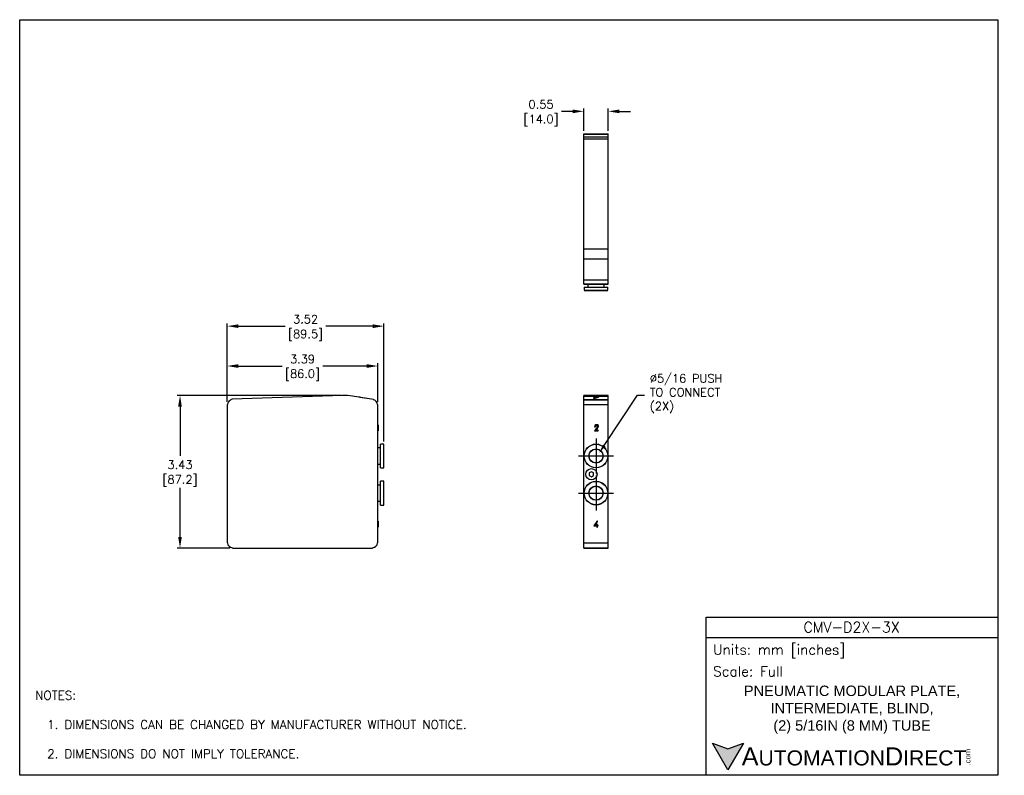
# Model space of a CAD drawing. Extents: x 909.4 to 931.6, y -8.5 to 8.5.
import ezdxf
from ezdxf import colors
from ezdxf.entities.mleader import LeaderData, LeaderLine
from ezdxf.math import Vec2, Vec3

# ---------------------------------------------------------------- set-up
doc = ezdxf.new("R2010")
doc.units = 0
doc.header["$LTSCALE"] = 4
doc.header["$MEASUREMENT"] = 0
doc.linetypes.add('CENTER2', pattern=[1.125, 0.75, -0.125, 0.125, -0.125])
doc.layers.get('0').update_dxf_attribs({"linetype": 'CONTINUOUS'})
doc.layers.get('DEFPOINTS').update_dxf_attribs({"linetype": 'CONTINUOUS'})
for name, color, linetype in [('CENTER', 40, 'CENTER2'), ('DIMENSIONS', 140, 'CONTINUOUS'), ('TEXT', 140, 'CONTINUOUS')]:
    doc.layers.add(name, color=color, linetype=linetype)
doc.styles.add('ROMANS', font='romans.shx')
doc.styles.get("Standard").update_dxf_attribs({"font": 'romans.shx'})
doc.styles.add('型式1', font='txt')
doc.dimstyles.get("Standard").update_dxf_attribs({"dimtxt": 0.1875, "dimasz": 0.25, "dimexe": 0.0625, "dimexo": 0.0625, "dimgap": 0.0625, "dimtad": 0, "dimtih": 1, "dimtoh": 1, "dimzin": 0, "dimdsep": 46, "dimtxsty": 'Standard', "dimcen": 0, "dimadec": 0, "dimazin": 0, "dimtfac": 1, "dimtofl": 0, "dimtmove": 0, "dimatfit": 3, "dimfxl": 1, "dimtolj": 1, "dimtzin": 0, "dimarcsym": 0})

# ---------------------------------------------------------------- blocks, each defined once
blk = doc.blocks.new('*D8')
at = {"layer": 'DEFPOINTS', "color": 0, "transparency": 16777216}
for p in [(917.463, 0.673), (914.077, -0.194), (917.463, -0.194)]:
    blk.add_point(p, dxfattribs=at)
at = {"layer": 'DIMENSIONS', "color": 0, "lineweight": -2, "transparency": 16777216}
for p, q in [((914.077, -0.131), (914.077, 0.735)), ((914.327, 0.673), (915.31, 0.673)), ((917.213, 0.673), (916.23, 0.673)), ((917.463, -0.131), (917.463, 0.735))]:
    blk.add_line(p, q, dxfattribs=at)
at = {"layer": 'DIMENSIONS', "color": 0, "transparency": 16777216}
for points in [[(914.327, 0.715), (914.327, 0.631), (914.077, 0.673)], [(917.213, 0.715), (917.213, 0.631), (917.463, 0.673)]]:
    blk.add_solid(points, dxfattribs=at)
at = {"layer": 'DIMENSIONS', "color": 0, "transparency": 16777216, "char_height": 0.1875, "attachment_point": 5}
for s, insert in [('\\A1;3.39', (915.77, 0.829)), ('\\A1;[86.0]', (915.77, 0.468))]:
    blk.add_mtext(s, dxfattribs=dict(at, insert=insert))
blk = doc.blocks.new('*D9')
at = {"layer": 'DEFPOINTS', "color": 0, "transparency": 16777216}
for p in [(917.6, 1.57), (914.077, -0.194), (917.6, -1.088)]:
    blk.add_point(p, dxfattribs=at)
at = {"layer": 'DIMENSIONS', "color": 0, "lineweight": -2, "transparency": 16777216}
for p, q in [((914.077, -0.131), (914.077, 1.632)), ((914.327, 1.57), (915.379, 1.57)), ((917.35, 1.57), (916.298, 1.57)), ((917.6, -1.025), (917.6, 1.632))]:
    blk.add_line(p, q, dxfattribs=at)
at = {"layer": 'DIMENSIONS', "color": 0, "transparency": 16777216}
for points in [[(914.327, 1.611), (914.327, 1.528), (914.077, 1.57)], [(917.35, 1.611), (917.35, 1.528), (917.6, 1.57)]]:
    blk.add_solid(points, dxfattribs=at)
at = {"layer": 'DIMENSIONS', "color": 0, "transparency": 16777216, "char_height": 0.1875, "attachment_point": 5}
for s, insert in [('\\A1;3.52', (915.839, 1.726)), ('\\A1;[89.5]', (915.839, 1.364))]:
    blk.add_mtext(s, dxfattribs=dict(at, insert=insert))
blk = doc.blocks.new('*D10')
at = {"layer": 'DEFPOINTS', "color": 0, "transparency": 16777216}
for p in [(922.095, 6.403), (922.095, 5.9), (922.646, 5.9)]:
    blk.add_point(p, dxfattribs=at)
at = {"layer": 'DIMENSIONS', "color": 0, "lineweight": -2, "transparency": 16777216}
for p, q in [((922.095, 5.962), (922.095, 6.466)), ((922.646, 5.962), (922.646, 6.466)), ((921.845, 6.403), (921.595, 6.403)), ((922.896, 6.403), (923.146, 6.403))]:
    blk.add_line(p, q, dxfattribs=at)
at = {"layer": 'DIMENSIONS', "color": 0, "transparency": 16777216}
for points in [[(921.845, 6.445), (921.845, 6.361), (922.095, 6.403)], [(922.896, 6.445), (922.896, 6.361), (922.646, 6.403)]]:
    blk.add_solid(points, dxfattribs=at)
at = {"layer": 'DIMENSIONS', "color": 0, "transparency": 16777216, "char_height": 0.1875, "attachment_point": 5}
for s, insert in [('\\A1;0.55', (921.135, 6.559)), ('\\A1;[14.0]', (921.135, 6.198))]:
    blk.add_mtext(s, dxfattribs=dict(at, insert=insert))
blk = doc.blocks.new('*D16')
at = {"layer": 'DEFPOINTS', "color": 0, "transparency": 16777216}
for p in [(916.71, 0.011), (913.015, -3.422), (914.195, -3.422)]:
    blk.add_point(p, dxfattribs=at)
at = {"layer": 'DIMENSIONS', "color": 0, "lineweight": -2, "transparency": 16777216}
for p, q in [((916.648, 0.011), (912.952, 0.011)), ((913.015, -0.239), (913.015, -1.344)), ((913.015, -3.172), (913.015, -2.067)), ((914.132, -3.422), (912.952, -3.422))]:
    blk.add_line(p, q, dxfattribs=at)
at = {"layer": 'DIMENSIONS', "color": 0, "transparency": 16777216}
for points in [[(912.973, -0.239), (913.056, -0.239), (913.015, 0.011)], [(912.973, -3.172), (913.056, -3.172), (913.015, -3.422)]]:
    blk.add_solid(points, dxfattribs=at)
at = {"layer": 'DIMENSIONS', "color": 0, "transparency": 16777216, "char_height": 0.1875, "attachment_point": 5}
for s, insert in [('\\A1;3.43', (913.015, -1.549)), ('\\A1;[87.2]', (913.015, -1.911))]:
    blk.add_mtext(s, dxfattribs=dict(at, insert=insert))

msp = doc.modelspace()

# ---------------------------------------------------------------- hatches: boundary and pattern name
at = {"layer": 'TEXT'}
msp.add_hatch(color=256, dxfattribs=at).paths.add_polyline_path([(925.688, -7.81), (925.339, -7.937), (924.99, -7.81), (925.339, -8.415)])

# ---------------------------------------------------------------- linework, layer by layer
for p, q in [((922.095, 5.9), (922.646, 5.9)), ((922.095, 5.892), (922.095, 5.9)), ((922.095, 5.892), (922.646, 5.892)), ((922.095, 5.829), (922.095, 5.892)), ((922.095, 5.829), (922.646, 5.829)), ((922.095, 5.786), (922.095, 5.829)), ((922.095, 5.786), (922.646, 5.786)), ((922.095, 3.307), (922.095, 5.786)), ((922.646, 5.892), (922.646, 5.9)), ((922.646, 5.829), (922.646, 5.892)), ((922.646, 5.786), (922.646, 5.829)), ((922.646, 3.307), (922.646, 5.786)), ((922.095, 3.307), (922.646, 3.307)), ((922.095, 3.081), (922.095, 3.307)), ((922.646, 3.081), (922.646, 3.307)), ((922.095, 3.081), (922.646, 3.081)), ((922.095, 2.614), (922.095, 3.081)), ((922.646, 2.614), (922.646, 3.081)), ((922.095, 2.522), (922.095, 2.615)), ((922.095, 2.614), (922.646, 2.614)), ((922.095, 2.522), (922.646, 2.522)), ((922.095, 2.514), (922.095, 2.522)), ((922.095, 2.514), (922.646, 2.514)), ((922.103, 2.451), (922.103, 2.38)), ((922.103, 2.451), (922.638, 2.451)), ((922.189, 2.514), (922.189, 2.451)), ((922.338, 2.506), (922.338, 2.514)), ((922.339, 2.514), (922.339, 2.506)), ((922.368, 2.506), (922.339, 2.506)), ((922.368, 2.506), (922.368, 2.514)), ((922.409, 2.506), (922.368, 2.506)), ((922.409, 2.506), (922.409, 2.514)), ((922.428, 2.506), (922.409, 2.506)), ((922.428, 2.506), (922.428, 2.514)), ((922.552, 2.451), (922.552, 2.514)), ((922.638, 2.38), (922.638, 2.451)), ((922.646, 2.522), (922.646, 2.615)), ((922.646, 2.514), (922.646, 2.522)), ((922.103, 2.38), (922.638, 2.38)), ((922.107, 2.376), (922.634, 2.376)), ((916.669, 0.011), (914.191, -0.076)), ((922.646, 0.011), (922.095, 0.011)), ((922.095, -0.003), (922.095, 0.011)), ((922.646, -0.003), (922.646, 0.011)), ((914.085, -0.194), (914.077, -0.194)), ((914.077, -0.194), (914.077, -3.304)), ((914.148, -0.086), (914.148, -0.094)), ((917.363, -0.077), (916.895, -0.003)), ((917.037, -0.022), (917.036, -0.026)), ((917.037, -0.022), (917.056, -0.025)), ((917.056, -0.025), (917.055, -0.029)), ((917.056, -0.025), (917.219, -0.05)), ((917.219, -0.05), (917.218, -0.054)), ((917.219, -0.05), (917.227, -0.052)), ((917.227, -0.052), (917.226, -0.056)), ((917.362, -0.085), (917.363, -0.077)), ((917.463, -0.194), (917.455, -0.194)), ((917.463, -3.304), (917.463, -0.194)), ((922.095, -0.003), (922.646, -0.003)), ((922.095, -0.077), (922.095, -0.003)), ((922.095, -0.077), (922.646, -0.077)), ((922.095, -0.085), (922.095, -0.077)), ((922.095, -0.085), (922.646, -0.085)), ((922.095, -0.194), (922.095, -0.085)), ((922.095, -3.304), (922.095, -0.194)), ((922.095, -0.194), (922.646, -0.194)), ((922.426, -0.022), (922.311, -0.022)), ((922.311, -0.022), (922.311, -0.025)), ((922.311, -0.025), (922.398, -0.025)), ((922.311, -0.025), (922.311, -0.029)), ((922.311, -0.029), (922.385, -0.029)), ((922.398, -0.025), (922.313, -0.05)), ((922.313, -0.05), (922.328, -0.052)), ((922.313, -0.05), (922.313, -0.054)), ((922.313, -0.054), (922.328, -0.056)), ((922.328, -0.052), (922.426, -0.022)), ((922.328, -0.056), (922.426, -0.026)), ((922.328, -0.052), (922.328, -0.056)), ((922.426, -0.022), (922.426, -0.026)), ((922.646, -0.077), (922.646, -0.003)), ((922.646, -0.085), (922.646, -0.077)), ((922.646, -0.194), (922.646, -0.085)), ((922.646, -3.304), (922.646, -0.194)), ((917.471, -0.647), (917.463, -0.647)), ((917.471, -0.649), (917.463, -0.649)), ((917.471, -0.647), (917.471, -0.649)), ((917.471, -0.649), (917.471, -0.692)), ((917.471, -0.692), (917.463, -0.692)), ((917.471, -0.701), (917.463, -0.701)), ((917.471, -0.742), (917.463, -0.742)), ((917.471, -0.787), (917.463, -0.787)), ((917.471, -0.692), (917.471, -0.701)), ((917.471, -0.701), (917.471, -0.742)), ((917.471, -0.742), (917.471, -0.787)), ((922.338, -0.787), (922.423, -0.787)), ((922.34, -0.692), (922.358, -0.692)), ((922.423, -0.771), (922.371, -0.771)), ((922.423, -0.787), (922.423, -0.771)), ((917.597, -1.084), (917.526, -1.084)), ((917.526, -1.351), (917.526, -1.084)), ((917.597, -1.351), (917.597, -1.084)), ((917.6, -1.351), (917.6, -1.088)), ((917.526, -1.17), (917.463, -1.17)), ((917.463, -1.533), (917.526, -1.533)), ((917.526, -1.619), (917.526, -1.351)), ((917.597, -1.619), (917.597, -1.351)), ((917.6, -1.615), (917.6, -1.351)), ((917.526, -1.619), (917.597, -1.619)), ((922.268, -1.704), (922.219, -1.732)), ((922.219, -1.732), (922.219, -1.789)), ((922.317, -1.732), (922.268, -1.704)), ((922.317, -1.789), (922.317, -1.732)), ((917.597, -1.918), (917.526, -1.918)), ((917.526, -2.186), (917.526, -1.918)), ((917.597, -2.186), (917.597, -1.918)), ((917.6, -2.186), (917.6, -1.922)), ((922.219, -1.789), (922.268, -1.818)), ((922.268, -1.818), (922.317, -1.789)), ((917.526, -2.005), (917.463, -2.005)), ((917.526, -2.454), (917.526, -2.186)), ((917.597, -2.454), (917.597, -2.186)), ((917.6, -2.45), (917.6, -2.186)), ((917.463, -2.367), (917.526, -2.367)), ((917.526, -2.454), (917.597, -2.454)), ((917.471, -2.818), (917.463, -2.818)), ((917.471, -2.821), (917.463, -2.821)), ((917.471, -2.818), (917.471, -2.821)), ((917.471, -2.821), (917.471, -2.925)), ((922.393, -2.821), (922.325, -2.925)), ((922.35, -2.911), (922.404, -2.828)), ((917.471, -2.925), (917.463, -2.925)), ((917.471, -2.952), (917.463, -2.952)), ((917.471, -2.925), (917.471, -2.952)), ((922.325, -2.925), (922.389, -2.925)), ((922.389, -2.911), (922.35, -2.911)), ((922.389, -2.891), (922.389, -2.911)), ((922.402, -2.891), (922.389, -2.891)), ((922.389, -2.925), (922.389, -2.952)), ((922.389, -2.952), (922.402, -2.952)), ((922.402, -2.911), (922.402, -2.891)), ((922.416, -2.911), (922.402, -2.911)), ((922.402, -2.925), (922.416, -2.925)), ((922.402, -2.952), (922.402, -2.925)), ((922.416, -2.925), (922.416, -2.911)), ((914.077, -3.304), (914.085, -3.304)), ((917.455, -3.304), (917.463, -3.304)), ((922.095, -3.304), (922.646, -3.304)), ((922.095, -3.414), (922.095, -3.304)), ((922.646, -3.414), (922.646, -3.304)), ((914.195, -3.414), (914.195, -3.422)), ((914.195, -3.422), (917.345, -3.422)), ((917.345, -3.422), (917.345, -3.414)), ((922.095, -3.414), (922.646, -3.414)), ((922.095, -3.422), (922.095, -3.414)), ((922.095, -3.422), (922.646, -3.422)), ((922.646, -3.422), (922.646, -3.414))]:
    msp.add_line(p, q)
for centre, radius in [((922.371, -1.351), 0.268), ((922.371, -1.351), 0.264), ((922.371, -1.351), 0.161), ((922.371, -1.351), 0.157), ((922.268, -1.761), 0.126), ((922.371, -2.186), 0.268), ((922.371, -2.186), 0.264), ((922.371, -2.186), 0.161), ((922.371, -2.186), 0.157)]:
    msp.add_circle(centre, radius)
for centre, radius, start, end in [((922.107, 2.38), 0.00394, 180, 270), ((922.634, 2.38), 0.00394, 270, 0), ((916.71, -1.17), 1.181, 81, 92), ((914.195, -0.194), 0.11, 115.3769, 180), ((914.195, -0.194), 0.118, 92, 113.5782), ((917.345, -0.194), 0.11, 360, 81), ((922.377, -0.686), 0.038, 104.7851, 189.3671), ((922.381, -0.682), 0.0218, 88.2296, 145.86), ((922.383, -0.714), 0.0667, 67.5249, 103.4413), ((922.384, -0.684), 0.0242, 358.5431, 94.2974), ((922.391, -0.684), 0.0363, 351.8683, 61.8), ((920.463, 0.798), 2.456, 319.7942, 321.1616), ((922.397, -0.689), 0.0389, 149.2766, 184.0661), ((921.784, -0.222), 0.804, 316.9126, 321.747), ((922.177, -0.579), 0.256, 320.6186, 331.5665), ((922.369, -0.682), 0.0386, 330.4128, 356.1852), ((922.364, -0.681), 0.0637, 323.1927, 352.5392), ((917.597, -1.088), 0.00394, 360, 90), ((917.597, -1.615), 0.00394, 270, 0), ((917.597, -1.922), 0.00394, 360, 90), ((917.597, -2.45), 0.00394, 270, 0), ((922.399, -2.824), 0.00689, 326.9186, 146.9186), ((914.195, -3.304), 0.11, 180, 270), ((917.345, -3.304), 0.11, 270, 360)]:
    msp.add_arc(centre, radius, start, end)
at = {"layer": 'CENTER', "ltscale": 3.5}
for p, q in [((922.371, -0.958), (922.371, -1.745)), ((921.977, -1.351), (922.764, -1.351)), ((922.371, -1.792), (922.371, -2.58)), ((921.977, -2.186), (922.764, -2.186))]:
    msp.add_line(p, q, dxfattribs=at)
at = {"layer": 'DEFPOINTS'}
msp.add_lwpolyline([(931.409, -8.535), (909.409, -8.535), (909.409, 8.465), (931.409, 8.465)], close=True, dxfattribs=at)
at = {"layer": 'TEXT'}
msp.add_line((924.85, -5.431), (931.409, -5.431), dxfattribs=at)
for points in [[(924.85, -8.535), (924.85, -4.979), (931.409, -4.979), (931.409, -8.535)], [(925.688, -7.81), (925.339, -8.415), (924.99, -7.81), (925.339, -7.937)]]:
    msp.add_lwpolyline(points, close=True, dxfattribs=at)

# ---------------------------------------------------------------- texts
for s, insert, char_height, width, attachment_point, style in [('CMV-D2X-3X', (928.119, -5.202), 0.2338, 4.4017, 5, 'ROMANS'), (' Units: mm [inches]', (924.85, -5.745), 0.22608, 6.55966, 4, 'ROMANS'), (' Scale: Full', (924.85, -6.197), 0.22608, 6.55966, 4, 'ROMANS'), ('{\\fArial|b0|i0|c0|p34;     \\H1.2x;A\\H0.8333x;UTOMATION\\H1.2x;D\\H0.8333x;IRECT}', (924.99, -8.112), 0.33912, 5.7446, 4, '型式1')]:
    msp.add_mtext(s, dxfattribs=dict(at, insert=insert, char_height=char_height, width=width, attachment_point=attachment_point, style=style))
at = {"layer": 'TEXT', "insert": (909.758, -6.638), "char_height": 0.19685, "attachment_point": 1}
msp.add_mtext_dynamic_manual_height_columns('NOTES:\\P\\P  1. DIMENSIONS CAN BE CHANGED BY MANUFACTURER WITHOUT NOTICE.\\P\\P  2. DIMENSIONS DO NOT IMPLY TOLERANCE.', width=363.4473, gutter_width=25, heights=[0], dxfattribs=at)
at = {"layer": 'TEXT', "insert": (928.129, -7.059), "char_height": 0.23384, "width": 6.93051, "attachment_point": 5}
msp.add_mtext('{\\fArial|b0|i0|c0|p34;PNEUMATIC MODULAR PLATE, INTERMEDIATE, BLIND, \\P(2) 5/16IN (8 MM) TUBE}', dxfattribs=at)
at = {"layer": 'TEXT', "insert": (930.67, -8.311), "char_height": 0.12208, "width": 0.36177, "attachment_point": 1, "rotation": 90, "style": '型式1'}
msp.add_mtext('{\\fArial|b0|i0|c0|p34;.com}', dxfattribs=at)

# ---------------------------------------------------------------- dimensions: what is measured, and where the dimension line sits
at = {"layer": 'DIMENSIONS'}
for base, p1, p2, picture, middle in [((922.095, 6.403), (922.646, 5.9), (922.095, 5.9), '*D10', (921.135, 6.403)), ((917.6, 1.57), (914.077, -0.194), (917.6, -1.088), '*D9', (915.839, 1.57)), ((917.463, 0.673), (914.077, -0.194), (917.463, -0.194), '*D8', (915.77, 0.673))]:
    dim = msp.add_linear_dim(base=base, p1=p1, p2=p2, dimstyle='Standard', override={"dimpost": '\\X'}, dxfattribs=at)
    dim.commit()
    dim.dimension.update_dxf_attribs({"geometry": picture, "text_midpoint": middle})
dim = msp.add_linear_dim(base=(913.015, -3.422), p1=(916.71, 0.011), p2=(914.195, -3.422), angle=90, dimstyle='Standard', override={"dimpost": '\\X'}, dxfattribs=at)
dim.commit()
dim.dimension.update_dxf_attribs({"geometry": '*D16', "text_midpoint": (913.015, -1.705)})

# ---------------------------------------------------------------- leaders
at = {"layer": 'TEXT'}
ml = msp.add_multileader_mtext('Standard', dxfattribs=at)
ml.set_content('%%C5/16 PUSH\\PTO CONNECT\\P(2X)', color=256)
ml.set_leader_properties()
ml.build(insert=Vec2(0, 0))
ml.multileader.update_dxf_attribs({"text_left_attachment_type": 2, "text_right_attachment_type": 2, "dogleg_length": 4, "arrow_head_size": 0.197})
ctx = ml.context
ctx.base_point, ctx.char_height, ctx.arrow_head_size, ctx.landing_gap_size, ctx.plane_origin = Vec3(923.463, 0.016), 0.1875, 0.197, 0.118, Vec3(922.446, -1.279)
ctx.left_attachment, ctx.right_attachment = 2, 2
notes = []
notes.append((ctx, [(0, (1, 1, 0), (923.305, 0.016), (1, 0), 0.157, [(0, [(922.446, -1.279)], 0, [])])]))
ctx.mtext.insert, ctx.mtext.flow_direction = Vec3(923.581, 0.489), 5
for ctx, leaders in notes:
    for number, flags, end, landing, length, lines in leaders:
        leader = LeaderData()
        leader.index, (leader.has_last_leader_line, leader.has_dogleg_vector, leader.attachment_direction) = number, flags
        leader.last_leader_point, leader.dogleg_vector, leader.dogleg_length = Vec3(end), Vec3(landing), length
        for number, points, colour, breaks in lines:
            line = LeaderLine()
            line.index, line.vertices, line.color, line.breaks = number, Vec3.list(points), colors.encode_raw_color(colour), breaks
            leader.lines.append(line)
        ctx.leaders.append(leader)

doc.saveas('drawing.dxf')
